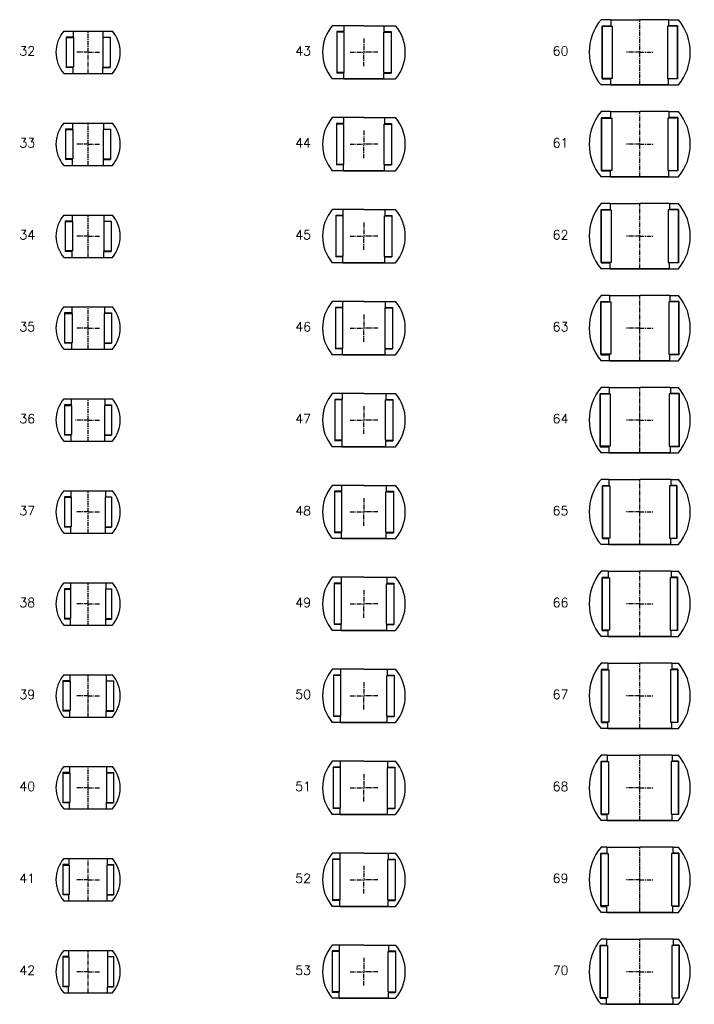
# Model space of a CAD drawing. Extents: x -1034 to 705, y -3664 to 750.
# Tile 4 of 7: x -974 to -241, y -1464 to -393. Entities that reach past the tile are written whole.
import ezdxf

# ---------------------------------------------------------------- set-up
doc = ezdxf.new("R2010")
doc.units = 0
doc.header["$LTSCALE"] = 0.15
doc.linetypes.add('CENTER', pattern=[50.8, 31.75, -6.35, 6.35, -6.35])
doc.layers.get('0').update_dxf_attribs({"linetype": 'CONTINUOUS'})
doc.layers.add('CENTER', color=9, linetype='CENTER')
doc.styles.add('ROMANS', font='romans')

# ---------------------------------------------------------------- blocks, each defined once
blk = doc.blocks.new('Ball-070-032')
for p, q in [((-26.4, 23), (26.4, 23)), ((-16.3, 23), (-16.3, 16.5)), ((16.2, 23), (16.2, 16.5)), ((-24, 16.5), (-24, -16.5)), ((-16.3, 16.5), (-24, 16.5)), ((-24, 16), (-16, 16)), ((-16, 16), (-16, -16)), ((16, 16), (16, -16)), ((24, 16), (16, 16)), ((16.2, 16.5), (24, 16.5)), ((24, 16.5), (24, -16.5)), ((-16, -16), (-24, -16)), ((-16.3, -16.5), (-24, -16.5)), ((-16.3, -23), (-16.3, -16.5)), ((16, -16), (24, -16)), ((16.2, -23), (16.2, -16.5)), ((16.2, -16.5), (24, -16.5)), ((-26.4, -23), (26.4, -23))]:
    blk.add_line(p, q)
for start, end in [(138.9177, 221.0823), (318.9177, 41.0823)]:
    blk.add_arc((0, 0), 35, start, end)
at = {"layer": 'CENTER'}
for p, q in [((0, -23), (0, 23)), ((0, 0), (-13.3, 0)), ((0, 0), (13.3, 0))]:
    blk.add_line(p, q, dxfattribs=at)
blk = doc.blocks.new('Ball-070-033')
for p, q in [((-26.4, 23), (26.4, 23)), ((-16.8, 23), (-16.8, 16.5)), ((16.8, 23), (16.8, 16.5)), ((-24.5, 16.5), (-24.5, -16.5)), ((-16.8, 16.5), (-24.5, 16.5)), ((-24.5, 16), (-16.5, 16)), ((-16.5, 16), (-16.5, -16)), ((16.5, 16), (16.5, -16)), ((24.5, 16), (16.5, 16)), ((16.8, 16.5), (24.5, 16.5)), ((24.5, 16.5), (24.5, -16.5)), ((-16.5, -16), (-24.5, -16)), ((-16.8, -16.5), (-24.5, -16.5)), ((-16.8, -23), (-16.8, -16.5)), ((16.5, -16), (24.5, -16)), ((16.8, -16.5), (24.5, -16.5)), ((16.8, -23), (16.8, -16.5)), ((-26.4, -23), (26.4, -23))]:
    blk.add_line(p, q)
for start, end in [(138.9177, 221.0823), (318.9177, 41.0823)]:
    blk.add_arc((0, 0), 35, start, end)
at = {"layer": 'CENTER'}
for p, q in [((0, -23), (0, 23)), ((0, 0), (-13.3, 0)), ((0, 0), (13.3, 0))]:
    blk.add_line(p, q, dxfattribs=at)
blk = doc.blocks.new('Ball-070-034')
for p, q in [((-26.4, 23), (26.4, 23)), ((-17.3, 23), (-17.3, 16.5)), ((17.2, 23), (17.2, 16.5)), ((-25, 16.5), (-25, -16.5)), ((-17.3, 16.5), (-25, 16.5)), ((-25, 16), (-17, 16)), ((-17, 16), (-17, -16)), ((17, 16), (17, -16)), ((25, 16), (17, 16)), ((17.2, 16.5), (25, 16.5)), ((25, 16.5), (25, -16.5)), ((-17, -16), (-25, -16)), ((-17.3, -16.5), (-25, -16.5)), ((-17.3, -23), (-17.3, -16.5)), ((17, -16), (25, -16)), ((17.2, -23), (17.2, -16.5)), ((17.2, -16.5), (25, -16.5)), ((-26.4, -23), (26.4, -23))]:
    blk.add_line(p, q)
for start, end in [(138.9177, 221.0823), (318.9177, 41.0823)]:
    blk.add_arc((0, 0), 35, start, end)
at = {"layer": 'CENTER'}
for p, q in [((0, -23), (0, 23)), ((0, 0), (-13.3, 0)), ((0, 0), (13.3, 0))]:
    blk.add_line(p, q, dxfattribs=at)
blk = doc.blocks.new('Ball-070-035')
for p, q in [((-26.4, 23), (26.4, 23)), ((-17.8, 23), (-17.8, 16.5)), ((17.8, 23), (17.8, 16.5)), ((-25.5, 16.5), (-25.5, -16.5)), ((-17.8, 16.5), (-25.5, 16.5)), ((-25.5, 16), (-17.5, 16)), ((-17.5, 16), (-17.5, -16)), ((17.5, 16), (17.5, -16)), ((25.5, 16), (17.5, 16)), ((17.8, 16.5), (25.5, 16.5)), ((25.5, 16.5), (25.5, -16.5)), ((-17.5, -16), (-25.5, -16)), ((-17.8, -16.5), (-25.5, -16.5)), ((-17.8, -23), (-17.8, -16.5)), ((17.5, -16), (25.5, -16)), ((17.8, -16.5), (25.5, -16.5)), ((17.8, -23), (17.8, -16.5)), ((-26.4, -23), (26.4, -23))]:
    blk.add_line(p, q)
for start, end in [(138.9177, 221.0823), (318.9177, 41.0823)]:
    blk.add_arc((0, 0), 35, start, end)
at = {"layer": 'CENTER'}
for p, q in [((0, -23), (0, 23)), ((0, 0), (-13.3, 0)), ((0, 0), (13.3, 0))]:
    blk.add_line(p, q, dxfattribs=at)
blk = doc.blocks.new('Ball-070-036')
for p, q in [((-26.4, 23), (26.4, 23)), ((-18.3, 23), (-18.3, 16.5)), ((18.2, 23), (18.2, 16.5)), ((-25.5, 16.5), (-25.5, -16.5)), ((-18.3, 16.5), (-25.5, 16.5)), ((-25.5, 16), (-18, 16)), ((-18, 16), (-18, -16)), ((18, 16), (18, -16)), ((25.5, 16), (18, 16)), ((18.2, 16.5), (25.5, 16.5)), ((25.5, 16.5), (25.5, -16.5)), ((-18, -16), (-25.5, -16)), ((-18.3, -16.5), (-25.5, -16.5)), ((-18.3, -23), (-18.3, -16.5)), ((18, -16), (25.5, -16)), ((18.2, -23), (18.2, -16.5)), ((18.2, -16.5), (25.5, -16.5)), ((-26.4, -23), (26.4, -23))]:
    blk.add_line(p, q)
for start, end in [(138.9177, 221.0823), (318.9177, 41.0823)]:
    blk.add_arc((0, 0), 35, start, end)
at = {"layer": 'CENTER'}
for p, q in [((0, -23), (0, 23)), ((0, 0), (-13.8, 0)), ((0, 0), (13.3, 0))]:
    blk.add_line(p, q, dxfattribs=at)
blk = doc.blocks.new('Ball-070-037')
for p, q in [((-26.4, 23), (26.4, 23)), ((-18.8, 23), (-18.8, 16.5)), ((18.8, 23), (18.8, 16.5)), ((-25.5, 16.5), (-25.5, -16.5)), ((-18.8, 16.5), (-25.5, 16.5)), ((-25.5, 16), (-18.5, 16)), ((-18.5, 16), (-18.5, -16)), ((18.5, 16), (18.5, -16)), ((25.5, 16), (18.5, 16)), ((18.8, 16.5), (25.5, 16.5)), ((25.5, 16.5), (25.5, -16.5)), ((-18.5, -16), (-25.5, -16)), ((-18.8, -16.5), (-25.5, -16.5)), ((-18.8, -23), (-18.8, -16.5)), ((18.5, -16), (25.5, -16)), ((18.8, -16.5), (25.5, -16.5)), ((18.8, -23), (18.8, -16.5)), ((-26.4, -23), (26.4, -23))]:
    blk.add_line(p, q)
for start, end in [(138.9177, 221.0823), (318.9177, 41.0823)]:
    blk.add_arc((0, 0), 35, start, end)
at = {"layer": 'CENTER'}
for p, q in [((0, -23), (0, 23)), ((0, 0), (-13.3, 0)), ((0, 0), (13.3, 0))]:
    blk.add_line(p, q, dxfattribs=at)
blk = doc.blocks.new('Ball-070-038')
for p, q in [((-26.4, 23), (26.4, 23)), ((-19.3, 23), (-19.3, 16.5)), ((19.2, 23), (19.2, 16.5)), ((-25.5, 16.5), (-25.5, -16.5)), ((-19.3, 16.5), (-25.5, 16.5)), ((-25.5, 16), (-19, 16)), ((-19, 16), (-19, -16)), ((19, 16), (19, -16)), ((25.5, 16), (19, 16)), ((19.2, 16.5), (25.5, 16.5)), ((25.5, 16.5), (25.5, -16.5)), ((-19, -16), (-25.5, -16)), ((-19.3, -16.5), (-25.5, -16.5)), ((-19.3, -23), (-19.3, -16.5)), ((19, -16), (25.5, -16)), ((19.2, -23), (19.2, -16.5)), ((19.2, -16.5), (25.5, -16.5)), ((-26.4, -23), (26.4, -23))]:
    blk.add_line(p, q)
for start, end in [(138.9177, 221.0823), (318.9177, 41.0823)]:
    blk.add_arc((0, 0), 35, start, end)
at = {"layer": 'CENTER'}
for p, q in [((0, -23), (0, 23)), ((0, 0), (-13.3, 0)), ((0, 0), (13.3, 0))]:
    blk.add_line(p, q, dxfattribs=at)
blk = doc.blocks.new('Ball-070-039')
for p, q in [((-26.4, 23), (26.4, 23)), ((-19.8, 23), (-19.8, 16.5)), ((19.8, 23), (19.8, 16.5)), ((-27.5, 16.5), (-27.5, -16.5)), ((-19.8, 16.5), (-27.5, 16.5)), ((-27.5, 16), (-19.5, 16)), ((-19.5, 16), (-19.5, -16)), ((19.5, 16), (19.5, -16)), ((27.5, 16), (19.5, 16)), ((19.8, 16.5), (27.5, 16.5)), ((27.5, 16.5), (27.5, -16.5)), ((-19.5, -16), (-27.5, -16)), ((-19.8, -16.5), (-27.5, -16.5)), ((-19.8, -23), (-19.8, -16.5)), ((19.5, -16), (27.5, -16)), ((19.8, -16.5), (27.5, -16.5)), ((19.8, -23), (19.8, -16.5)), ((-26.4, -23), (26.4, -23))]:
    blk.add_line(p, q)
for start, end in [(138.9177, 221.0823), (318.9177, 41.0823)]:
    blk.add_arc((0, 0), 35, start, end)
at = {"layer": 'CENTER'}
for p, q in [((0, -23), (0, 23)), ((0, 0), (-13.3, 0)), ((0, 0), (13.3, 0))]:
    blk.add_line(p, q, dxfattribs=at)
blk = doc.blocks.new('Ball-070-040')
for p, q in [((-26.4, 23), (26.4, 23)), ((-20.3, 23), (-20.3, 16.5)), ((20.2, 23), (20.2, 16.5)), ((-27.5, 16.5), (-27.5, -16.5)), ((-20.3, 16.5), (-27.5, 16.5)), ((-27.5, 16), (-20, 16)), ((-20, 16), (-20, -16)), ((20, 16), (20, -16)), ((27.5, 16), (20, 16)), ((20.2, 16.5), (27.5, 16.5)), ((27.5, 16.5), (27.5, -16.5)), ((-20, -16), (-27.5, -16)), ((-20.3, -16.5), (-27.5, -16.5)), ((-20.3, -23), (-20.3, -16.5)), ((20, -16), (27.5, -16)), ((20.2, -23), (20.2, -16.5)), ((20.2, -16.5), (27.5, -16.5)), ((-26.4, -23), (26.4, -23))]:
    blk.add_line(p, q)
for start, end in [(138.9177, 221.0823), (318.9177, 41.0823)]:
    blk.add_arc((0, 0), 35, start, end)
at = {"layer": 'CENTER'}
for p, q in [((0, -23), (0, 23)), ((0, 0), (-13.3, 0)), ((0, 0), (13.3, 0))]:
    blk.add_line(p, q, dxfattribs=at)
blk = doc.blocks.new('Ball-070-041')
for p, q in [((-26.4, 23), (26.4, 23)), ((-20.8, 23), (-20.8, 16.5)), ((20.8, 23), (20.8, 16.5)), ((-27.5, 16.5), (-27.5, -16.5)), ((-20.8, 16.5), (-27.5, 16.5)), ((-27.5, 16), (-20.5, 16)), ((-20.5, 16), (-20.5, -16)), ((20.5, 16), (20.5, -16)), ((27.5, 16), (20.5, 16)), ((20.8, 16.5), (27.5, 16.5)), ((27.5, 16.5), (27.5, -16.5)), ((-20.5, -16), (-27.5, -16)), ((-20.8, -16.5), (-27.5, -16.5)), ((-20.8, -23), (-20.8, -16.5)), ((20.5, -16), (27.5, -16)), ((20.8, -16.5), (27.5, -16.5)), ((20.8, -23), (20.8, -16.5)), ((-26.4, -23), (26.4, -23))]:
    blk.add_line(p, q)
for start, end in [(138.9177, 221.0823), (318.9177, 41.0823)]:
    blk.add_arc((0, 0), 35, start, end)
at = {"layer": 'CENTER'}
for p, q in [((0, -23), (0, 23)), ((0, 0), (-13.3, 0)), ((0, 0), (13.3, 0))]:
    blk.add_line(p, q, dxfattribs=at)
blk = doc.blocks.new('Ball-070-042')
for p, q in [((-26.4, 23), (26.4, 23)), ((-21.3, 23), (-21.3, 16.5)), ((21.2, 23), (21.2, 16.5)), ((-27.5, 16.5), (-27.5, -16.5)), ((-21.3, 16.5), (-27.5, 16.5)), ((-27.5, 16), (-21, 16)), ((-21, 16), (-21, -16)), ((21, 16), (21, -16)), ((27.5, 16), (21, 16)), ((21.2, 16.5), (27.5, 16.5)), ((27.5, 16.5), (27.5, -16.5)), ((-21, -16), (-27.5, -16)), ((-21.3, -16.5), (-27.5, -16.5)), ((-21.3, -23), (-21.3, -16.5)), ((21, -16), (27.5, -16)), ((21.2, -23), (21.2, -16.5)), ((21.2, -16.5), (27.5, -16.5)), ((-26.4, -23), (26.4, -23))]:
    blk.add_line(p, q)
for start, end in [(138.9177, 221.0823), (318.9177, 41.0823)]:
    blk.add_arc((0, 0), 35, start, end)
at = {"layer": 'CENTER'}
for p, q in [((0, -23), (0, 23)), ((0, 0), (-13.3, 0)), ((0, 0), (13.3, 0))]:
    blk.add_line(p, q, dxfattribs=at)
blk = doc.blocks.new('Ball-090-043')
for p, q in [((0, 29), (-34.4, 29)), ((-29.5, 22.5), (-29.5, -22.5)), ((-21.8, 22.5), (-29.5, 22.5)), ((-21.5, 22), (-29.5, 22)), ((-21.8, 29), (-21.8, 22.5)), ((-21.5, -22), (-21.5, 22)), ((0, 29), (34.4, 29)), ((21.5, -22), (21.5, 22)), ((21.5, 22), (29.5, 22)), ((21.8, 29), (21.8, 22.5)), ((21.8, 22.5), (29.5, 22.5)), ((29.5, 22.5), (29.5, -22.5)), ((0, -29), (-34.4, -29)), ((-21.5, -22), (-29.5, -22)), ((-21.8, -22.5), (-29.5, -22.5)), ((-21.8, -29), (-21.8, -22.5)), ((-21.8, -29), (0, -29)), ((21.8, -29), (0, -29)), ((0, -29), (34.4, -29)), ((21.5, -22), (29.5, -22)), ((21.8, -22.5), (29.5, -22.5)), ((21.8, -29), (21.8, -22.5))]:
    blk.add_line(p, q)
for start, end in [(139.876, 220.124), (319.876, 40.124)]:
    blk.add_arc((0, 0), 45, start, end)
at = {"layer": 'CENTER'}
for p in [(0, 15), (-15, 0), (15, 0), (0, -15)]:
    blk.add_line(p, (0, 0), dxfattribs=at)
blk = doc.blocks.new('Ball-090-044')
for p, q in [((0, 29), (-34.4, 29)), ((-30, 22.5), (-30, -22.5)), ((-22.3, 22.5), (-30, 22.5)), ((-22, 22), (-30, 22)), ((-22.3, 29), (-22.3, 22.5)), ((-22, -22), (-22, 22)), ((0, 29), (34.4, 29)), ((22, -22), (22, 22)), ((22, 22), (30, 22)), ((22.2, 29), (22.2, 22.5)), ((22.2, 22.5), (30, 22.5)), ((30, 22.5), (30, -22.5)), ((0, -29), (-34.4, -29)), ((-22, -22), (-30, -22)), ((-22.3, -22.5), (-30, -22.5)), ((-22.3, -29), (-22.3, -22.5)), ((-22.3, -29), (0, -29)), ((22.2, -29), (0, -29)), ((0, -29), (34.4, -29)), ((22, -22), (30, -22)), ((22.2, -22.5), (30, -22.5)), ((22.2, -29), (22.2, -22.5))]:
    blk.add_line(p, q)
for start, end in [(139.876, 220.124), (319.876, 40.124)]:
    blk.add_arc((0, 0), 45, start, end)
at = {"layer": 'CENTER'}
for p in [(0, 15), (-15, 0), (15, 0), (0, -15)]:
    blk.add_line(p, (0, 0), dxfattribs=at)
blk = doc.blocks.new('Ball-090-045')
for p, q in [((0, 29), (-34.4, 29)), ((-30.5, 22.5), (-30.5, -22.5)), ((-22.8, 22.5), (-30.5, 22.5)), ((-22.5, 22), (-30.5, 22)), ((-22.8, 29), (-22.8, 22.5)), ((-22.5, -22), (-22.5, 22)), ((0, 29), (34.4, 29)), ((22.5, -22), (22.5, 22)), ((22.5, 22), (30.5, 22)), ((22.8, 29), (22.8, 22.5)), ((22.8, 22.5), (30.5, 22.5)), ((30.5, 22.5), (30.5, -22.5)), ((0, -29), (-34.4, -29)), ((-22.5, -22), (-30.5, -22)), ((-22.8, -22.5), (-30.5, -22.5)), ((-22.8, -29), (-22.8, -22.5)), ((-22.8, -29), (0, -29)), ((22.8, -29), (0, -29)), ((0, -29), (34.4, -29)), ((22.5, -22), (30.5, -22)), ((22.8, -22.5), (30.5, -22.5)), ((22.8, -29), (22.8, -22.5))]:
    blk.add_line(p, q)
for start, end in [(139.876, 220.124), (319.876, 40.124)]:
    blk.add_arc((0, 0), 45, start, end)
at = {"layer": 'CENTER'}
for p in [(0, 15), (-15, 0), (15, 0), (0, -15)]:
    blk.add_line(p, (0, 0), dxfattribs=at)
blk = doc.blocks.new('Ball-090-046')
for p, q in [((0, 29), (-34.4, 29)), ((-31, 22.5), (-31, -22.5)), ((-23.3, 22.5), (-31, 22.5)), ((-23, 22), (-31, 22)), ((-23.3, 29), (-23.3, 22.5)), ((-23, -22), (-23, 22)), ((0, 29), (34.4, 29)), ((23, -22), (23, 22)), ((23, 22), (31, 22)), ((23.2, 29), (23.2, 22.5)), ((23.2, 22.5), (31, 22.5)), ((31, 22.5), (31, -22.5)), ((0, -29), (-34.4, -29)), ((-23, -22), (-31, -22)), ((-23.3, -22.5), (-31, -22.5)), ((-23.3, -29), (-23.3, -22.5)), ((-23.3, -29), (0, -29)), ((23.2, -29), (0, -29)), ((0, -29), (34.4, -29)), ((23, -22), (31, -22)), ((23.2, -22.5), (31, -22.5)), ((23.2, -29), (23.2, -22.5))]:
    blk.add_line(p, q)
for start, end in [(139.876, 220.124), (319.876, 40.124)]:
    blk.add_arc((0, 0), 45, start, end)
at = {"layer": 'CENTER'}
for p in [(0, 15), (-15, 0), (15, 0), (0, -15)]:
    blk.add_line(p, (0, 0), dxfattribs=at)
blk = doc.blocks.new('Ball-090-048')
for p, q in [((0, 29), (-34.4, 29)), ((-32, 22.5), (-32, -22.5)), ((-24.3, 22.5), (-32, 22.5)), ((-24, 22), (-32, 22)), ((-24.3, 29), (-24.3, 22.5)), ((-24, -22), (-24, 22)), ((0, 29), (34.4, 29)), ((24, -22), (24, 22)), ((24, 22), (32, 22)), ((24.2, 29), (24.2, 22.5)), ((24.2, 22.5), (32, 22.5)), ((32, 22.5), (32, -22.5)), ((0, -29), (-34.4, -29)), ((-24, -22), (-32, -22)), ((-24.3, -22.5), (-32, -22.5)), ((-24.3, -29), (-24.3, -22.5)), ((-24.3, -29), (0, -29)), ((24.2, -29), (0, -29)), ((0, -29), (34.4, -29)), ((24, -22), (32, -22)), ((24.2, -22.5), (32, -22.5)), ((24.2, -29), (24.2, -22.5))]:
    blk.add_line(p, q)
for start, end in [(139.876, 220.124), (319.876, 40.124)]:
    blk.add_arc((0, 0), 45, start, end)
at = {"layer": 'CENTER'}
for p in [(0, 15), (-15, 0), (15, 0), (0, -15)]:
    blk.add_line(p, (0, 0), dxfattribs=at)
blk = doc.blocks.new('Ball-090-047')
for p, q in [((0, 29), (-34.4, 29)), ((-31.5, 22.5), (-31.5, -22.5)), ((-23.8, 22.5), (-31.5, 22.5)), ((-23.5, 22), (-31.5, 22)), ((-23.8, 29), (-23.8, 22.5)), ((-23.5, -22), (-23.5, 22)), ((0, 29), (34.4, 29)), ((23.5, -22), (23.5, 22)), ((23.5, 22), (31.5, 22)), ((23.8, 29), (23.8, 22.5)), ((23.8, 22.5), (31.5, 22.5)), ((31.5, 22.5), (31.5, -22.5)), ((0, -29), (-34.4, -29)), ((-23.5, -22), (-31.5, -22)), ((-23.8, -22.5), (-31.5, -22.5)), ((-23.8, -29), (-23.8, -22.5)), ((-23.8, -29), (0, -29)), ((23.8, -29), (0, -29)), ((0, -29), (34.4, -29)), ((23.5, -22), (31.5, -22)), ((23.8, -22.5), (31.5, -22.5)), ((23.8, -29), (23.8, -22.5))]:
    blk.add_line(p, q)
for start, end in [(139.876, 220.124), (319.876, 40.124)]:
    blk.add_arc((0, 0), 45, start, end)
at = {"layer": 'CENTER'}
for p in [(0, 15), (-15, 0), (15, 0), (0, -15)]:
    blk.add_line(p, (0, 0), dxfattribs=at)
blk = doc.blocks.new('Ball-090-049')
for p, q in [((0, 29), (-34.4, 29)), ((-32.5, 22.5), (-32.5, -22.5)), ((-24.8, 22.5), (-32.5, 22.5)), ((-24.5, 22), (-32.5, 22)), ((-24.8, 29), (-24.8, 22.5)), ((-24.5, -22), (-24.5, 22)), ((0, 29), (34.4, 29)), ((24.5, -22), (24.5, 22)), ((24.5, 22), (32.5, 22)), ((24.8, 29), (24.8, 22.5)), ((24.8, 22.5), (32.5, 22.5)), ((32.5, 22.5), (32.5, -22.5)), ((0, -29), (-34.4, -29)), ((-24.5, -22), (-32.5, -22)), ((-24.8, -22.5), (-32.5, -22.5)), ((-24.8, -29), (-24.8, -22.5)), ((-24.8, -29), (0, -29)), ((24.8, -29), (0, -29)), ((0, -29), (34.4, -29)), ((24.5, -22), (32.5, -22)), ((24.8, -22.5), (32.5, -22.5)), ((24.8, -29), (24.8, -22.5))]:
    blk.add_line(p, q)
for start, end in [(139.876, 220.124), (319.876, 40.124)]:
    blk.add_arc((0, 0), 45, start, end)
at = {"layer": 'CENTER'}
for p in [(0, 15), (-15, 0), (15, 0), (0, -15)]:
    blk.add_line(p, (0, 0), dxfattribs=at)
blk = doc.blocks.new('Ball-090-050')
for p, q in [((0, 29), (-34.4, 29)), ((-33, 22.5), (-33, -22.5)), ((-25.3, 22.5), (-33, 22.5)), ((-25, 22), (-33, 22)), ((-25.3, 29), (-25.3, 22.5)), ((-25, -22), (-25, 22)), ((0, 29), (34.4, 29)), ((25, -22), (25, 22)), ((25, 22), (33, 22)), ((25.2, 29), (25.2, 22.5)), ((25.2, 22.5), (33, 22.5)), ((33, 22.5), (33, -22.5)), ((0, -29), (-34.4, -29)), ((-25, -22), (-33, -22)), ((-25.3, -22.5), (-33, -22.5)), ((-25.3, -29), (-25.3, -22.5)), ((-25.3, -29), (0, -29)), ((25.2, -29), (0, -29)), ((0, -29), (34.4, -29)), ((25, -22), (33, -22)), ((25.2, -22.5), (33, -22.5)), ((25.2, -29), (25.2, -22.5))]:
    blk.add_line(p, q)
for start, end in [(139.876, 220.124), (319.876, 40.124)]:
    blk.add_arc((0, 0), 45, start, end)
at = {"layer": 'CENTER'}
for p in [(0, 15), (-15, 0), (15, 0), (0, -15)]:
    blk.add_line(p, (0, 0), dxfattribs=at)
blk = doc.blocks.new('Ball-090-051')
for p, q in [((0, 29), (-34.4, 29)), ((-33.5, 22.5), (-33.5, -22.5)), ((-25.8, 22.5), (-33.5, 22.5)), ((-25.5, 22), (-33.5, 22)), ((-25.8, 29), (-25.8, 22.5)), ((-25.5, -22), (-25.5, 22)), ((0, 29), (34.4, 29)), ((25.5, -22), (25.5, 22)), ((25.5, 22), (33.5, 22)), ((25.8, 29), (25.8, 22.5)), ((25.8, 22.5), (33.5, 22.5)), ((33.5, 22.5), (33.5, -22.5)), ((0, -29), (-34.4, -29)), ((-25.5, -22), (-33.5, -22)), ((-25.8, -22.5), (-33.5, -22.5)), ((-25.8, -29), (-25.8, -22.5)), ((-25.8, -29), (0, -29)), ((25.8, -29), (0, -29)), ((0, -29), (34.4, -29)), ((25.5, -22), (33.5, -22)), ((25.8, -22.5), (33.5, -22.5)), ((25.8, -29), (25.8, -22.5))]:
    blk.add_line(p, q)
for start, end in [(139.876, 220.124), (319.876, 40.124)]:
    blk.add_arc((0, 0), 45, start, end)
at = {"layer": 'CENTER'}
for p in [(0, 15), (-15, 0), (15, 0), (0, -15)]:
    blk.add_line(p, (0, 0), dxfattribs=at)
blk = doc.blocks.new('Ball-090-052')
for p, q in [((0, 29), (-34.4, 29)), ((-34, 22.5), (-34, -22.5)), ((-26.3, 22.5), (-34, 22.5)), ((-26, 22), (-34, 22)), ((-26.3, 29), (-26.3, 22.5)), ((-26, -22), (-26, 22)), ((0, 29), (34.4, 29)), ((26, -22), (26, 22)), ((26, 22), (34, 22)), ((26.2, 29), (26.2, 22.5)), ((26.2, 22.5), (34, 22.5)), ((34, 22.5), (34, -22.5)), ((0, -29), (-34.4, -29)), ((-26, -22), (-34, -22)), ((-26.3, -22.5), (-34, -22.5)), ((-26.3, -29), (-26.3, -22.5)), ((-26.3, -29), (0, -29)), ((26.2, -29), (0, -29)), ((0, -29), (34.4, -29)), ((26, -22), (34, -22)), ((26.2, -22.5), (34, -22.5)), ((26.2, -29), (26.2, -22.5))]:
    blk.add_line(p, q)
for start, end in [(139.876, 220.124), (319.876, 40.124)]:
    blk.add_arc((0, 0), 45, start, end)
at = {"layer": 'CENTER'}
for p in [(0, 15), (-15, 0), (15, 0), (0, -15)]:
    blk.add_line(p, (0, 0), dxfattribs=at)
blk = doc.blocks.new('Ball-090-053')
for p, q in [((-34.5, 22.5), (-34.5, -22.5)), ((-26.8, 22.5), (-34.5, 22.5)), ((-26.5, 22), (-34.5, 22)), ((0, 29), (-34.4, 29)), ((-26.8, 29), (-26.8, 22.5)), ((-26.5, -22), (-26.5, 22)), ((0, 29), (34.4, 29)), ((26.5, -22), (26.5, 22)), ((26.5, 22), (34.5, 22)), ((26.8, 29), (26.8, 22.5)), ((26.8, 22.5), (34.5, 22.5)), ((34.5, 22.5), (34.5, -22.5)), ((-26.5, -22), (-34.5, -22)), ((-26.8, -22.5), (-34.5, -22.5)), ((0, -29), (-34.4, -29)), ((-26.8, -29), (-26.8, -22.5)), ((-26.8, -29), (0, -29)), ((26.8, -29), (0, -29)), ((0, -29), (34.4, -29)), ((26.5, -22), (34.5, -22)), ((26.8, -22.5), (34.5, -22.5)), ((26.8, -29), (26.8, -22.5))]:
    blk.add_line(p, q)
for start, end in [(139.876, 220.124), (319.876, 40.124)]:
    blk.add_arc((0, 0), 45, start, end)
at = {"layer": 'CENTER'}
for p in [(0, 15), (-15, 0), (15, 0), (0, -15)]:
    blk.add_line(p, (0, 0), dxfattribs=at)
blk = doc.blocks.new('Ball-110-060')
for p, q in [((-31.3, 35.5), (-42, 35.5)), ((-31.3, 35.5), (0, 35.5)), ((-31.3, 35.5), (-31.3, 29)), ((31.2, 35.5), (0, 35.5)), ((31.2, 35.5), (42, 35.5)), ((31.2, 35.5), (31.2, 29)), ((-41, 29), (-31.3, 29)), ((-41, 29), (-41, -29)), ((-41, -28.5), (-41, 28.5)), ((-41, 28.5), (-30, 28.5)), ((-30, 28.5), (-30, -28.5)), ((30, 28.5), (30, -28.5)), ((41, 28.5), (30, 28.5)), ((41, 29), (31.2, 29)), ((41, 29), (41, -29)), ((41, -28.5), (41, 28.5)), ((-30, -28.5), (-41, -28.5)), ((-41, -29), (-31.3, -29)), ((-31.3, -35.5), (-31.3, -29)), ((30, -28.5), (41, -28.5)), ((41, -29), (31.2, -29)), ((31.2, -35.5), (31.2, -29)), ((-31.3, -35.5), (-42, -35.5)), ((-31.3, -35.5), (0, -35.5)), ((0, -35.5), (-31.3, -35.5)), ((31.2, -35.5), (0, -35.5)), ((0, -35.5), (31.2, -35.5)), ((31.2, -35.5), (42, -35.5))]:
    blk.add_line(p, q)
for start, end in [(139.8002, 220.1998), (319.8002, 40.1998)]:
    blk.add_arc((0, 0), 55, start, end)
at = {"layer": 'CENTER'}
for p, q in [((0, -35.5), (0, 35.5)), ((0, 0), (-15.3, 0)), ((0, 0), (15.3, 0))]:
    blk.add_line(p, q, dxfattribs=at)
blk = doc.blocks.new('Ball-110-061')
for p, q in [((-31.8, 35.5), (-42, 35.5)), ((-31.8, 35.5), (0, 35.5)), ((-31.8, 35.5), (-31.8, 29)), ((31.8, 35.5), (0, 35.5)), ((31.8, 35.5), (42, 35.5)), ((31.8, 35.5), (31.8, 29)), ((-41.5, 29), (-31.8, 29)), ((-41.5, 29), (-41.5, -29)), ((-41.5, -28.5), (-41.5, 28.5)), ((-41.5, 28.5), (-30.5, 28.5)), ((-30.5, 28.5), (-30.5, -28.5)), ((30.5, 28.5), (30.5, -28.5)), ((41.5, 28.5), (30.5, 28.5)), ((41.5, 29), (31.8, 29)), ((41.5, 29), (41.5, -29)), ((41.5, -28.5), (41.5, 28.5)), ((-30.5, -28.5), (-41.5, -28.5)), ((-41.5, -29), (-31.8, -29)), ((-31.8, -35.5), (-31.8, -29)), ((30.5, -28.5), (41.5, -28.5)), ((41.5, -29), (31.8, -29)), ((31.8, -35.5), (31.8, -29)), ((-31.8, -35.5), (-42, -35.5)), ((-31.8, -35.5), (0, -35.5)), ((0, -35.5), (-31.8, -35.5)), ((31.8, -35.5), (0, -35.5)), ((0, -35.5), (31.8, -35.5)), ((31.8, -35.5), (42, -35.5))]:
    blk.add_line(p, q)
for start, end in [(139.8002, 220.1998), (319.8002, 40.1998)]:
    blk.add_arc((0, 0), 55, start, end)
at = {"layer": 'CENTER'}
for p, q in [((0, -35.5), (0, 35.5)), ((0, 0), (-15.3, 0)), ((0, 0), (15.3, 0))]:
    blk.add_line(p, q, dxfattribs=at)
blk = doc.blocks.new('Ball-110-062')
for p, q in [((-32.2, 35.5), (-42, 35.5)), ((-32.2, 35.5), (0, 35.5)), ((-32.2, 35.5), (-32.2, 29)), ((32.3, 35.5), (0, 35.5)), ((32.3, 35.5), (42, 35.5)), ((32.3, 35.5), (32.3, 29)), ((-42, 29), (-32.2, 29)), ((-42, 29), (-42, -29)), ((-42, -28.5), (-42, 28.5)), ((-42, 28.5), (-31, 28.5)), ((-31, 28.5), (-31, -28.5)), ((31, 28.5), (31, -28.5)), ((42, 28.5), (31, 28.5)), ((42, 29), (32.3, 29)), ((42, 29), (42, -29)), ((42, -28.5), (42, 28.5)), ((-31, -28.5), (-42, -28.5)), ((-42, -29), (-32.2, -29)), ((-32.2, -35.5), (-32.2, -29)), ((31, -28.5), (42, -28.5)), ((42, -29), (32.3, -29)), ((32.3, -35.5), (32.3, -29)), ((-32.2, -35.5), (-42, -35.5)), ((-32.2, -35.5), (0, -35.5)), ((0, -35.5), (-32.2, -35.5)), ((32.3, -35.5), (0, -35.5)), ((0, -35.5), (32.3, -35.5)), ((32.3, -35.5), (42, -35.5))]:
    blk.add_line(p, q)
for start, end in [(139.8002, 220.1998), (319.8002, 40.1998)]:
    blk.add_arc((0, 0), 55, start, end)
at = {"layer": 'CENTER'}
for p, q in [((0, -35.5), (0, 35.5)), ((0, 0), (-15.3, 0)), ((0, 0), (15.3, 0))]:
    blk.add_line(p, q, dxfattribs=at)
blk = doc.blocks.new('Ball-110-063')
for p, q in [((-32.8, 35.5), (-42, 35.5)), ((-32.8, 35.5), (0, 35.5)), ((-32.8, 35.5), (-32.8, 29)), ((32.8, 35.5), (0, 35.5)), ((32.8, 35.5), (42, 35.5)), ((32.8, 35.5), (32.8, 29)), ((-42.5, 29), (-32.8, 29)), ((-42.5, 29), (-42.5, -29)), ((-42.5, -28.5), (-42.5, 28.5)), ((-42.5, 28.5), (-31.5, 28.5)), ((-31.5, 28.5), (-31.5, -28.5)), ((31.5, 28.5), (31.5, -28.5)), ((42.5, 28.5), (31.5, 28.5)), ((42.5, 29), (32.8, 29)), ((42.5, 29), (42.5, -29)), ((42.5, -28.5), (42.5, 28.5)), ((-31.5, -28.5), (-42.5, -28.5)), ((-42.5, -29), (-32.8, -29)), ((-32.8, -35.5), (-32.8, -29)), ((31.5, -28.5), (42.5, -28.5)), ((42.5, -29), (32.8, -29)), ((32.8, -35.5), (32.8, -29)), ((-32.8, -35.5), (-42, -35.5)), ((-32.8, -35.5), (0, -35.5)), ((0, -35.5), (-32.8, -35.5)), ((32.8, -35.5), (0, -35.5)), ((0, -35.5), (32.8, -35.5)), ((32.8, -35.5), (42, -35.5))]:
    blk.add_line(p, q)
for start, end in [(139.8002, 220.1998), (319.8002, 40.1998)]:
    blk.add_arc((0, 0), 55, start, end)
at = {"layer": 'CENTER'}
for p, q in [((0, -35.5), (0, 35.5)), ((0, 0), (-15.3, 0)), ((0, 0), (15.3, 0))]:
    blk.add_line(p, q, dxfattribs=at)
blk = doc.blocks.new('Ball-110-064')
for p, q in [((-33.2, 35.5), (-42, 35.5)), ((-33.2, 35.5), (0, 35.5)), ((-33.2, 35.5), (-33.2, 29)), ((33.3, 35.5), (0, 35.5)), ((33.3, 35.5), (42, 35.5)), ((33.3, 35.5), (33.3, 29)), ((-43, 29), (-33.2, 29)), ((-43, 29), (-43, -29)), ((-43, -28.5), (-43, 28.5)), ((-43, 28.5), (-32, 28.5)), ((-32, 28.5), (-32, -28.5)), ((32, 28.5), (32, -28.5)), ((43, 28.5), (32, 28.5)), ((43, 29), (33.3, 29)), ((43, 29), (43, -29)), ((43, -28.5), (43, 28.5)), ((-32, -28.5), (-43, -28.5)), ((-43, -29), (-33.2, -29)), ((-33.2, -35.5), (-33.2, -29)), ((32, -28.5), (43, -28.5)), ((43, -29), (33.3, -29)), ((33.3, -35.5), (33.3, -29)), ((-33.2, -35.5), (-42, -35.5)), ((-33.2, -35.5), (0, -35.5)), ((0, -35.5), (-33.2, -35.5)), ((33.3, -35.5), (0, -35.5)), ((0, -35.5), (33.3, -35.5)), ((33.3, -35.5), (42, -35.5))]:
    blk.add_line(p, q)
for start, end in [(139.8002, 220.1998), (319.8002, 40.1998)]:
    blk.add_arc((0, 0), 55, start, end)
at = {"layer": 'CENTER'}
for p, q in [((0, -35.5), (0, 35.5)), ((0, 0), (-15.3, 0)), ((0, 0), (15.3, 0))]:
    blk.add_line(p, q, dxfattribs=at)
blk = doc.blocks.new('Ball-110-065')
for p, q in [((-33.8, 35.5), (-42, 35.5)), ((-33.8, 35.5), (0, 35.5)), ((-33.8, 35.5), (-33.8, 29)), ((33.8, 35.5), (0, 35.5)), ((33.8, 35.5), (42, 35.5)), ((33.8, 35.5), (33.8, 29)), ((-40.5, 29), (-33.8, 29)), ((-40.5, 29), (-40.5, -29)), ((-40.5, -28.5), (-40.5, 28.5)), ((-40.5, 28.5), (-32.5, 28.5)), ((-32.5, 28.5), (-32.5, -28.5)), ((32.5, 28.5), (32.5, -28.5)), ((40.5, 28.5), (32.5, 28.5)), ((40.5, 29), (33.8, 29)), ((40.5, 29), (40.5, -29)), ((40.5, -28.5), (40.5, 28.5)), ((-32.5, -28.5), (-40.5, -28.5)), ((-40.5, -29), (-33.8, -29)), ((-33.8, -35.5), (-33.8, -29)), ((32.5, -28.5), (40.5, -28.5)), ((40.5, -29), (33.8, -29)), ((33.8, -35.5), (33.8, -29)), ((-33.8, -35.5), (-42, -35.5)), ((-33.8, -35.5), (0, -35.5)), ((0, -35.5), (-33.8, -35.5)), ((33.8, -35.5), (0, -35.5)), ((0, -35.5), (33.8, -35.5)), ((33.8, -35.5), (42, -35.5))]:
    blk.add_line(p, q)
for start, end in [(139.8002, 220.1998), (319.8002, 40.1998)]:
    blk.add_arc((0, 0), 55, start, end)
at = {"layer": 'CENTER'}
for p, q in [((0, -35.5), (0, 35.5)), ((0, 0), (-15.3, 0)), ((0, 0), (15.3, 0))]:
    blk.add_line(p, q, dxfattribs=at)
blk = doc.blocks.new('Ball-110-066')
for p, q in [((-34.3, 35.5), (-42, 35.5)), ((-34.3, 35.5), (0, 35.5)), ((-34.3, 35.5), (-34.3, 29)), ((34.2, 35.5), (0, 35.5)), ((34.2, 35.5), (42, 35.5)), ((34.2, 35.5), (34.2, 29)), ((-41, 29), (-34.3, 29)), ((-41, 29), (-41, -29)), ((-41, -28.5), (-41, 28.5)), ((-41, 28.5), (-33, 28.5)), ((-33, 28.5), (-33, -28.5)), ((33, 28.5), (33, -28.5)), ((41, 28.5), (33, 28.5)), ((41, 29), (34.2, 29)), ((41, 29), (41, -29)), ((41, -28.5), (41, 28.5)), ((-33, -28.5), (-41, -28.5)), ((-41, -29), (-34.3, -29)), ((-34.3, -35.5), (-34.3, -29)), ((33, -28.5), (41, -28.5)), ((41, -29), (34.2, -29)), ((34.2, -35.5), (34.2, -29)), ((-34.3, -35.5), (-42, -35.5)), ((-34.3, -35.5), (0, -35.5)), ((0, -35.5), (-34.3, -35.5)), ((34.2, -35.5), (0, -35.5)), ((0, -35.5), (34.2, -35.5)), ((34.2, -35.5), (42, -35.5))]:
    blk.add_line(p, q)
for start, end in [(139.8002, 220.1998), (319.8002, 40.1998)]:
    blk.add_arc((0, 0), 55, start, end)
at = {"layer": 'CENTER'}
for p, q in [((0, -35.5), (0, 35.5)), ((0, 0), (-15.3, 0)), ((0, 0), (15.3, 0))]:
    blk.add_line(p, q, dxfattribs=at)
blk = doc.blocks.new('Ball-110-067')
for p, q in [((-34.8, 35.5), (-42, 35.5)), ((-34.8, 35.5), (0, 35.5)), ((-34.8, 35.5), (-34.8, 29)), ((34.8, 35.5), (0, 35.5)), ((34.8, 35.5), (42, 35.5)), ((34.8, 35.5), (34.8, 29)), ((-41.5, 29), (-34.8, 29)), ((-41.5, 29), (-41.5, -29)), ((-41.5, -28.5), (-41.5, 28.5)), ((-41.5, 28.5), (-33.5, 28.5)), ((-33.5, 28.5), (-33.5, -28.5)), ((33.5, 28.5), (33.5, -28.5)), ((41.5, 28.5), (33.5, 28.5)), ((41.5, 29), (34.8, 29)), ((41.5, 29), (41.5, -29)), ((41.5, -28.5), (41.5, 28.5)), ((-33.5, -28.5), (-41.5, -28.5)), ((-41.5, -29), (-34.8, -29)), ((-34.8, -35.5), (-34.8, -29)), ((33.5, -28.5), (41.5, -28.5)), ((41.5, -29), (34.8, -29)), ((34.8, -35.5), (34.8, -29)), ((-34.8, -35.5), (-42, -35.5)), ((-34.8, -35.5), (0, -35.5)), ((0, -35.5), (-34.8, -35.5)), ((34.8, -35.5), (0, -35.5)), ((0, -35.5), (34.8, -35.5)), ((34.8, -35.5), (42, -35.5))]:
    blk.add_line(p, q)
for start, end in [(139.8002, 220.1998), (319.8002, 40.1998)]:
    blk.add_arc((0, 0), 55, start, end)
at = {"layer": 'CENTER'}
for p, q in [((0, -35.5), (0, 35.5)), ((0, 0), (-15.3, 0)), ((0, 0), (15.3, 0))]:
    blk.add_line(p, q, dxfattribs=at)
blk = doc.blocks.new('Ball-110-068')
for p, q in [((-35.3, 35.5), (-42, 35.5)), ((-35.3, 35.5), (0, 35.5)), ((-35.3, 35.5), (-35.3, 29)), ((35.2, 35.5), (0, 35.5)), ((35.2, 35.5), (42, 35.5)), ((35.2, 35.5), (35.2, 29)), ((-42, 29), (-35.3, 29)), ((-42, 29), (-42, -29)), ((-42, -28.5), (-42, 28.5)), ((-42, 28.5), (-34, 28.5)), ((-34, 28.5), (-34, -28.5)), ((34, 28.5), (34, -28.5)), ((42, 28.5), (34, 28.5)), ((42, 29), (35.2, 29)), ((42, 29), (42, -29)), ((42, -28.5), (42, 28.5)), ((-34, -28.5), (-42, -28.5)), ((-42, -29), (-35.3, -29)), ((-35.3, -35.5), (-35.3, -29)), ((34, -28.5), (42, -28.5)), ((42, -29), (35.2, -29)), ((35.2, -35.5), (35.2, -29)), ((-35.3, -35.5), (-42, -35.5)), ((-35.3, -35.5), (0, -35.5)), ((0, -35.5), (-35.3, -35.5)), ((35.2, -35.5), (0, -35.5)), ((0, -35.5), (35.2, -35.5)), ((35.2, -35.5), (42, -35.5))]:
    blk.add_line(p, q)
for start, end in [(139.8002, 220.1998), (319.8002, 40.1998)]:
    blk.add_arc((0, 0), 55, start, end)
at = {"layer": 'CENTER'}
for p, q in [((0, -35.5), (0, 35.5)), ((0, 0), (-15.3, 0)), ((0, 0), (15.3, 0))]:
    blk.add_line(p, q, dxfattribs=at)
blk = doc.blocks.new('Ball-110-069')
for p, q in [((-35.8, 35.5), (-42, 35.5)), ((-35.8, 35.5), (0, 35.5)), ((-35.8, 35.5), (-35.8, 29)), ((35.8, 35.5), (0, 35.5)), ((35.8, 35.5), (42, 35.5)), ((35.8, 35.5), (35.8, 29)), ((-42.5, 29), (-35.8, 29)), ((-42.5, 29), (-42.5, -29)), ((-42.5, -28.5), (-42.5, 28.5)), ((-42.5, 28.5), (-34.5, 28.5)), ((-34.5, 28.5), (-34.5, -28.5)), ((34.5, 28.5), (34.5, -28.5)), ((42.5, 28.5), (34.5, 28.5)), ((42.5, 29), (35.8, 29)), ((42.5, 29), (42.5, -29)), ((42.5, -28.5), (42.5, 28.5)), ((-34.5, -28.5), (-42.5, -28.5)), ((-42.5, -29), (-35.8, -29)), ((-35.8, -35.5), (-35.8, -29)), ((34.5, -28.5), (42.5, -28.5)), ((42.5, -29), (35.8, -29)), ((35.8, -35.5), (35.8, -29)), ((-35.8, -35.5), (-42, -35.5)), ((-35.8, -35.5), (0, -35.5)), ((0, -35.5), (-35.8, -35.5)), ((35.8, -35.5), (0, -35.5)), ((0, -35.5), (35.8, -35.5)), ((35.8, -35.5), (42, -35.5))]:
    blk.add_line(p, q)
for start, end in [(139.8002, 220.1998), (319.8002, 40.1998)]:
    blk.add_arc((0, 0), 55, start, end)
at = {"layer": 'CENTER'}
for p, q in [((0, -35.5), (0, 35.5)), ((0, 0), (-15.3, 0)), ((0, 0), (15.3, 0))]:
    blk.add_line(p, q, dxfattribs=at)
blk = doc.blocks.new('Ball-110-070')
for p, q in [((-36.3, 35.5), (-42, 35.5)), ((-36.3, 35.5), (0, 35.5)), ((-36.3, 35.5), (-36.3, 29)), ((36.2, 35.5), (0, 35.5)), ((36.2, 35.5), (42, 35.5)), ((36.2, 35.5), (36.2, 29)), ((-43, 29), (-36.3, 29)), ((-43, 29), (-43, -29)), ((-43, -28.5), (-43, 28.5)), ((-43, 28.5), (-35, 28.5)), ((-35, 28.5), (-35, -28.5)), ((35, 28.5), (35, -28.5)), ((43, 28.5), (35, 28.5)), ((43, 29), (36.2, 29)), ((43, 29), (43, -29)), ((43, -28.5), (43, 28.5)), ((-35, -28.5), (-43, -28.5)), ((-43, -29), (-36.3, -29)), ((-36.3, -35.5), (-36.3, -29)), ((35, -28.5), (43, -28.5)), ((43, -29), (36.2, -29)), ((36.2, -35.5), (36.2, -29)), ((-36.3, -35.5), (-42, -35.5)), ((-36.3, -35.5), (0, -35.5)), ((0, -35.5), (-36.3, -35.5)), ((36.2, -35.5), (0, -35.5)), ((0, -35.5), (36.2, -35.5)), ((36.2, -35.5), (42, -35.5))]:
    blk.add_line(p, q)
for start, end in [(139.8002, 220.1998), (319.8002, 40.1998)]:
    blk.add_arc((0, 0), 55, start, end)
at = {"layer": 'CENTER'}
for p, q in [((0, -35.5), (0, 35.5)), ((0, 0), (-15.3, 0)), ((0, 0), (15.3, 0))]:
    blk.add_line(p, q, dxfattribs=at)

msp = doc.modelspace()

# ---------------------------------------------------------------- block references
for name, p in [('Ball-110-060', (-300, -428.5)), ('Ball-070-032', (-900, -428.5)), ('Ball-090-043', (-600, -428.5)), ('Ball-090-044', (-600, -528.5)), ('Ball-110-061', (-300, -528.5)), ('Ball-070-033', (-900, -528.5)), ('Ball-090-045', (-600, -628.5)), ('Ball-110-062', (-300, -628.5)), ('Ball-070-034', (-900, -628.5)), ('Ball-110-063', (-300, -728.5)), ('Ball-070-035', (-900, -728.5)), ('Ball-090-046', (-600, -728.5)), ('Ball-090-047', (-600, -828.5)), ('Ball-110-064', (-300, -828.5)), ('Ball-070-036', (-900, -828.5)), ('Ball-090-048', (-600, -928.5)), ('Ball-110-065', (-300, -928.5)), ('Ball-070-037', (-900, -928.5)), ('Ball-110-066', (-300, -1028.5)), ('Ball-070-038', (-900, -1028.5)), ('Ball-090-049', (-600, -1028.5)), ('Ball-090-050', (-600, -1128.5)), ('Ball-110-067', (-300, -1128.5)), ('Ball-070-039', (-900, -1128.5)), ('Ball-090-051', (-600, -1228.5)), ('Ball-110-068', (-300, -1228.5)), ('Ball-070-040', (-900, -1228.5)), ('Ball-110-069', (-300, -1328.5)), ('Ball-070-041', (-900, -1328.5)), ('Ball-090-052', (-600, -1328.5)), ('Ball-090-053', (-600, -1428.5)), ('Ball-110-070', (-300, -1428.5)), ('Ball-070-042', (-900, -1428.5))]:
    msp.add_blockref(name, p)

# ---------------------------------------------------------------- texts
at = {"style": 'ROMANS'}
for s, p in [('32', (-974.7, -432)), ('43', (-674.7, -432)), ('60', (-394.7, -432)), ('33', (-974.7, -532)), ('44', (-674.7, -532)), ('61', (-394.7, -532)), ('34', (-974.7, -632)), ('45', (-674.7, -632)), ('62', (-394.7, -632)), ('35', (-974.7, -732)), ('46', (-674.7, -732)), ('63', (-394.7, -732)), ('36', (-974.7, -832)), ('47', (-674.7, -832)), ('64', (-394.7, -832)), ('37', (-974.7, -932)), ('48', (-674.7, -932)), ('65', (-394.7, -932)), ('38', (-974.7, -1032)), ('49', (-674.7, -1032)), ('66', (-394.7, -1032)), ('39', (-974.7, -1132)), ('50', (-674.7, -1132)), ('67', (-394.7, -1132)), ('40', (-974.7, -1232)), ('51', (-674.7, -1232)), ('68', (-394.7, -1232)), ('41', (-974.7, -1332)), ('52', (-674.7, -1332)), ('69', (-394.7, -1332)), ('42', (-974.7, -1432)), ('53', (-674.7, -1432)), ('70', (-394.7, -1432))]:
    msp.add_text(s, height=10, dxfattribs=at).set_placement(p)

doc.saveas('drawing.dxf')
